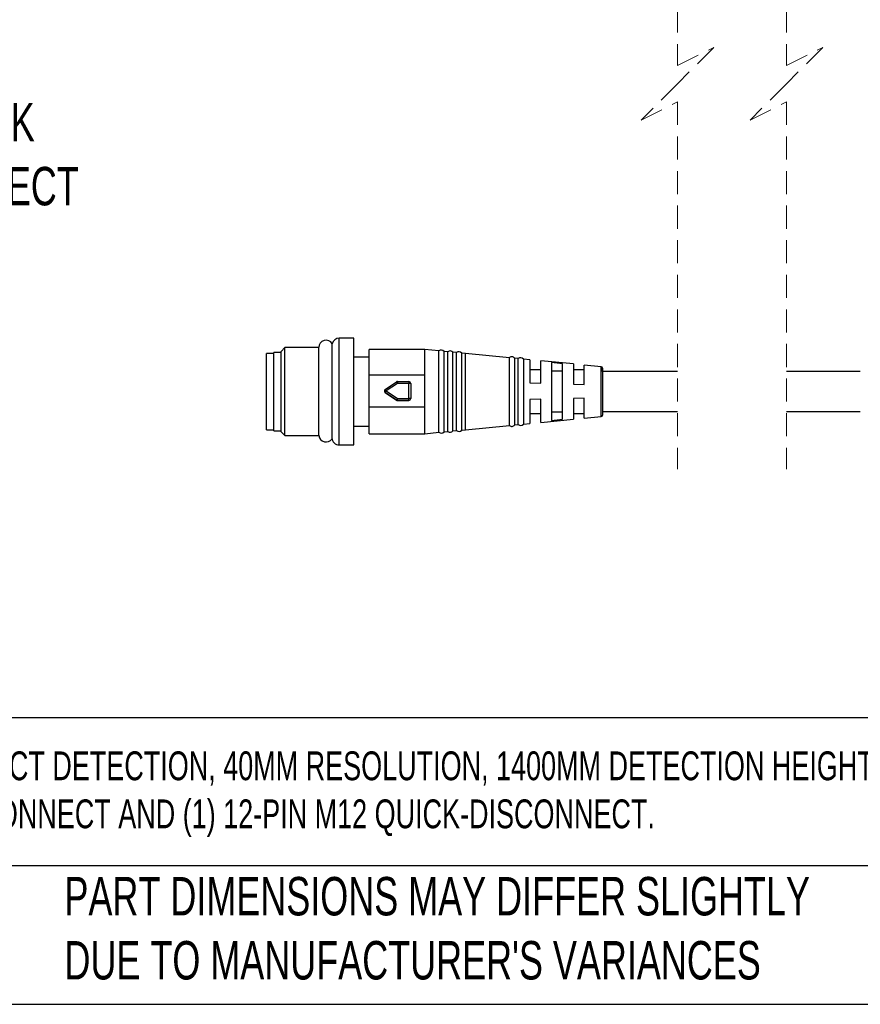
# Model space of a CAD drawing. Header units: millimetres. Extents: x 16 to 683, y 16 to 524.
# Tile 2 of 18: x 132 to 247, y 16 to 151. Entities that reach past the tile are written whole.
import ezdxf

# ---------------------------------------------------------------- set-up
doc = ezdxf.new("R2010")
doc.units = ezdxf.units.MM
doc.header["$LTSCALE"] = 2.5
doc.linetypes.add('HIDDEN', pattern=[1.905, 1.27, -0.635])
doc.layers.add('DIMENSIONS', color=140, linetype='Continuous', lineweight=25)
doc.layers.add('TEXT', color=140, linetype='Continuous', lineweight=25)
doc.styles.add('SLDTEXTSTYLE0', font='TXT', dxfattribs={"width": 0.7})

msp = doc.modelspace()

# ---------------------------------------------------------------- linework, layer by layer
at = {"color": 7, "linetype": 'HIDDEN', "lineweight": 18}
for p, q in [((222.212, 195.743), (222.212, 145.155)), ((237.212, 195.743), (237.212, 145.155)), ((222.212, 145.155), (227.212, 147.655)), ((227.212, 147.655), (222.212, 142.655)), ((237.212, 145.155), (242.212, 147.655)), ((242.212, 147.655), (237.212, 142.655)), ((222.212, 142.655), (217.212, 137.655)), ((237.212, 142.655), (232.212, 137.655)), ((217.212, 137.655), (222.212, 140.155)), ((222.212, 140.155), (222.212, 89.568)), ((232.212, 137.655), (237.212, 140.155)), ((237.212, 140.155), (237.212, 89.568))]:
    msp.add_line(p, q, dxfattribs=at)
for p, q in [((177.638, 107.605), (175.638, 107.605)), ((175.638, 92.905), (175.638, 107.605)), ((177.638, 92.905), (177.638, 107.605)), ((168.146, 106.306), (167.638, 105.798)), ((167.638, 94.713), (167.638, 105.798)), ((172.83, 106.306), (168.146, 106.306)), ((168.146, 94.205), (168.146, 106.306)), ((187.401, 106.055), (179.738, 106.055)), ((179.738, 102.5), (179.738, 106.055)), ((189.373, 105.863), (187.401, 106.055)), ((187.401, 102.5), (187.401, 106.055)), ((189.373, 100.34), (189.373, 105.863)), ((190.583, 105.745), (190.074, 105.795)), ((190.074, 94.716), (190.074, 105.795)), ((166.638, 105.505), (165.638, 105.505)), ((165.638, 95.005), (165.638, 105.505)), ((167.638, 105.655), (166.638, 105.655)), ((166.638, 94.855), (166.638, 105.655)), ((179.738, 105.005), (177.638, 105.005)), ((190.583, 100.338), (190.583, 105.745)), ((191.794, 105.628), (191.29, 105.677)), ((191.29, 94.835), (191.29, 105.677)), ((191.794, 100.336), (191.794, 105.628)), ((193.004, 105.51), (192.505, 105.558)), ((192.505, 94.953), (192.505, 105.558)), ((199.07, 104.921), (193.004, 105.51)), ((193.004, 95.001), (193.004, 105.51)), ((199.07, 100.326), (199.07, 104.933)), ((200.284, 104.803), (199.796, 104.851)), ((199.796, 95.66), (199.796, 104.851)), ((200.284, 100.324), (200.284, 104.803)), ((200.998, 104.734), (200.998, 95.776)), ((201.897, 104.644), (200.998, 104.731)), ((201.897, 104.644), (201.897, 101.455)), ((207.897, 104.06), (203.388, 104.499)), ((203.388, 101.415), (203.388, 104.499)), ((203.388, 103.255), (201.897, 103.255)), ((204.888, 104.243), (204.888, 96.298)), ((206.388, 104.093), (204.888, 104.243)), ((204.888, 103.098), (206.388, 103.098)), ((206.388, 96.448), (206.388, 104.093)), ((207.897, 104.06), (207.897, 101.295)), ((209.388, 103.255), (207.897, 103.255)), ((211.707, 103.689), (209.388, 103.915)), ((209.388, 101.255), (209.388, 103.915)), ((211.707, 96.822), (211.707, 103.689)), ((187.401, 102.5), (179.738, 102.5)), ((179.738, 98.173), (179.738, 102.5)), ((187.401, 98.173), (187.401, 102.5)), ((222.212, 103.005), (211.888, 103.005)), ((247.392, 103.005), (237.212, 103.005)), ((181.959, 100.547), (183.506, 101.596)), ((183.646, 101.393), (182.099, 100.344)), ((182.099, 100.344), (183.646, 99.295)), ((183.646, 101.639), (183.646, 101.393)), ((183.646, 101.639), (185.235, 101.639)), ((185.235, 101.393), (183.646, 101.393)), ((185.235, 101.639), (185.235, 101.393)), ((185.235, 99.295), (185.235, 101.393)), ((185.485, 101.389), (185.485, 99.291)), ((201.897, 101.455), (203.388, 101.415)), ((207.897, 101.295), (209.388, 101.255)), ((181.849, 100.34), (181.849, 100.336)), ((183.506, 99.084), (181.959, 100.133)), ((181.959, 100.133), (181.959, 100.129)), ((181.959, 100.129), (183.506, 99.08)), ((183.506, 99.08), (183.506, 99.084)), ((183.646, 99.041), (183.646, 99.295)), ((183.646, 99.295), (185.235, 99.295)), ((185.235, 99.041), (183.646, 99.041)), ((183.646, 99.041), (183.646, 99.037)), ((183.646, 99.037), (185.235, 99.037)), ((185.235, 99.041), (185.235, 99.295)), ((185.235, 99.037), (185.235, 99.041)), ((185.485, 99.291), (185.485, 99.287)), ((189.373, 94.647), (189.373, 100.34)), ((190.583, 94.765), (190.583, 100.338)), ((191.794, 94.883), (191.794, 100.336)), ((199.07, 95.577), (199.07, 100.326)), ((200.284, 95.707), (200.284, 100.324)), ((203.388, 99.219), (201.897, 99.183)), ((201.897, 99.183), (201.897, 95.867)), ((203.388, 96.012), (203.388, 99.219)), ((209.388, 99.362), (207.897, 99.326)), ((207.897, 99.326), (207.897, 96.451)), ((209.388, 96.596), (209.388, 99.362)), ((179.738, 98.173), (187.401, 98.173)), ((179.738, 94.455), (179.738, 98.173)), ((187.401, 94.455), (187.401, 98.173)), ((201.897, 97.255), (203.388, 97.255)), ((203.388, 96.012), (207.897, 96.451)), ((206.388, 97.442), (204.888, 97.442)), ((204.888, 96.298), (206.388, 96.448)), ((207.897, 97.255), (209.388, 97.255)), ((209.388, 96.596), (211.707, 96.822)), ((211.888, 97.505), (222.212, 97.505)), ((237.212, 97.505), (247.392, 97.505)), ((165.638, 95.005), (166.638, 95.005)), ((177.638, 95.505), (179.738, 95.505)), ((192.505, 94.952), (193.004, 95.001)), ((193.004, 95.001), (199.07, 95.589)), ((199.796, 95.66), (200.284, 95.707)), ((200.998, 95.779), (201.897, 95.867)), ((166.638, 94.855), (167.638, 94.855)), ((167.638, 94.713), (168.146, 94.205)), ((168.146, 94.205), (172.83, 94.205)), ((179.738, 94.455), (187.401, 94.455)), ((187.401, 94.455), (189.373, 94.647)), ((190.074, 94.716), (190.583, 94.765)), ((191.29, 94.834), (191.794, 94.883)), ((175.638, 92.905), (177.638, 92.905))]:
    msp.add_line(p, q)
for centre, radius, start, end in [((173.819, 106.325), 1, 30.78801, 180.00057), ((175.638, 106.605), 1, 90.00147, 166.92738), ((189.688, 105.464), 0.508, 40.5937, 128.28379), ((190.901, 105.349), 0.508, 40.14794, 128.72955), ((192.114, 105.234), 0.508, 39.70436, 129.17306), ((199.393, 104.542), 0.508, 37.48801, 129.5683), ((200.606, 104.41), 0.508, 39.57107, 129.34306), ((211.688, 103.49), 0.2, 0.01621, 84.43674), ((182.099, 100.34), 0.25, 124.12649, 235.87351), ((176.108, 96.356), 7.197, 33.65111, 35.61671), ((183.646, 101.389), 0.25, 89.99328, 124.14289), ((185.235, 101.389), 0.25, 0.02199, 89.99423), ((185.298, 97.229), 4.164, 87.41798, 90.85953), ((182.099, 100.336), 0.25, 179.99939, 235.88224), ((189.91, 94.97), 7.612, 145.38116, 147.28641), ((183.646, 99.291), 0.25, 235.85711, 270.00672), ((183.646, 99.287), 0.25, 235.85711, 270.00672), ((185.298, 95.135), 4.16, 87.41564, 90.86015), ((185.235, 99.291), 0.25, 270.00625, 359.97753), ((185.235, 99.287), 0.25, 270.00541, 359.97837), ((211.688, 97.021), 0.2, 275.56512, 359.983), ((192.114, 95.277), 0.508, 230.82694, 320.29564), ((199.393, 95.969), 0.508, 230.43072, 322.51298), ((200.606, 96.1), 0.508, 230.65675, 320.42971), ((173.819, 94.325), 1, 186.91955, 325.94305), ((175.638, 93.905), 1, 180.0003, 270.00226), ((189.688, 95.046), 0.508, 231.71537, 319.40654), ((190.901, 95.162), 0.508, 231.27064, 319.85127)]:
    msp.add_arc(centre, radius, start, end)
for points, knots in [([(172.821, 100.495), (172.82, 101.05), (172.82, 101.973), (172.82, 103.283), (172.82, 104.386), (172.82, 105.355), (172.82, 105.96), (172.82, 106.215), (172.82, 106.237)], [0, 0, 0, 0, 0.2900749, 0.482113, 0.6841888, 0.866692, 0.9883753, 1, 1, 1, 1]), ([(174.648, 93.767), (174.648, 93.865), (174.648, 94.231), (174.649, 95.025), (174.651, 96.28), (174.653, 97.912), (174.656, 99.896), (174.66, 101.926), (174.663, 103.682), (174.665, 105.118), (174.667, 106.097), (174.668, 106.703), (174.669, 106.852)], [0, 0, 0, 0, 0.02251818, 0.08403777, 0.1820079, 0.31012064, 0.45838008, 0.63666316, 0.77555963, 0.86102095, 0.96581018, 1, 1, 1, 1]), ([(211.888, 103.005), (211.888, 103.078), (211.888, 103.215), (211.888, 103.618), (211.888, 103.19), (211.888, 102.941), (211.888, 102.504), (211.888, 102.009), (211.888, 101.243), (211.888, 100.256), (211.888, 99.266), (211.888, 98.504), (211.888, 98), (211.888, 97.589), (211.888, 97.274), (211.888, 97.097), (211.888, 97.021)], [0, 0, 0, 0, 0.0369978, 0.0696585, 0.1023192, 0.1459254, 0.205904, 0.2793575, 0.3636027, 0.5348293, 0.7060564, 0.7902362, 0.8637546, 0.9236913, 0.9673398, 1, 1, 1, 1]), ([(172.826, 94.26), (172.827, 94.243), (172.827, 94.04), (172.826, 95.26), (172.825, 95.707), (172.823, 96.916), (172.822, 97.996), (172.821, 99.227), (172.821, 100.067), (172.821, 100.495)], [0, 0, 0, 0, 0.0074295, 0.0879596, 0.2670067, 0.4217993, 0.6011111, 0.7968052, 1, 1, 1, 1]), ([(181.959, 100.133), (181.962, 100.139), (181.976, 100.16), (182.005, 100.204), (182.048, 100.268), (182.081, 100.317), (182.099, 100.344)], [0, 0, 0, 0, 0.0799256, 0.2979889, 0.6210993, 1, 1, 1, 1]), ([(183.506, 101.596), (183.509, 101.591), (183.524, 101.572), (183.552, 101.53), (183.595, 101.468), (183.628, 101.419), (183.646, 101.393)], [0, 0, 0, 0, 0.0722928, 0.2876725, 0.6134588, 1, 1, 1, 1])]:
    msp.add_open_spline(points, degree=3, knots=knots)
at = {"layer": 'TEXT'}
for p, q in [((682.625, 55.315), (15.875, 55.315)), ((682.625, 34.925), (15.875, 34.925)), ((15.875, 15.875), (682.625, 15.875))]:
    msp.add_line(p, q, dxfattribs=at)

# ---------------------------------------------------------------- texts
at = {"layer": 'DIMENSIONS', "insert": (107.017, 148.84), "char_height": 5.29167, "attachment_point": 1, "style": 'SLDTEXTSTYLE0'}
msp.add_mtext('12-PIN^JM12 QUICK^JDISCONNECT', dxfattribs=at)
at = {"layer": 'TEXT', "attachment_point": 1, "style": 'SLDTEXTSTYLE0'}
for s, insert, char_height in [('PROSENSE FLG LIGHT GRID, SENDER/RECEIVER PAIR, OBJECT DETECTION, 40MM RESOLUTION, 1400MM DETECTION HEIGHT, 0.1-10M ^JOPERATING DISTANCE, NPN/PNP, (1) 8-PIN M12 QUICK-DISCONNECT AND (1) 12-PIN M12 QUICK-DISCONNECT.', (19.914, 50.706), 3.96875), ("PART DIMENSIONS MAY DIFFER SLIGHTLY ^JDUE TO MANUFACTURER'S VARIANCES", (137.798, 33.41), 5.29167)]:
    msp.add_mtext(s, dxfattribs=dict(at, insert=insert, char_height=char_height))

doc.saveas('drawing.dxf')
